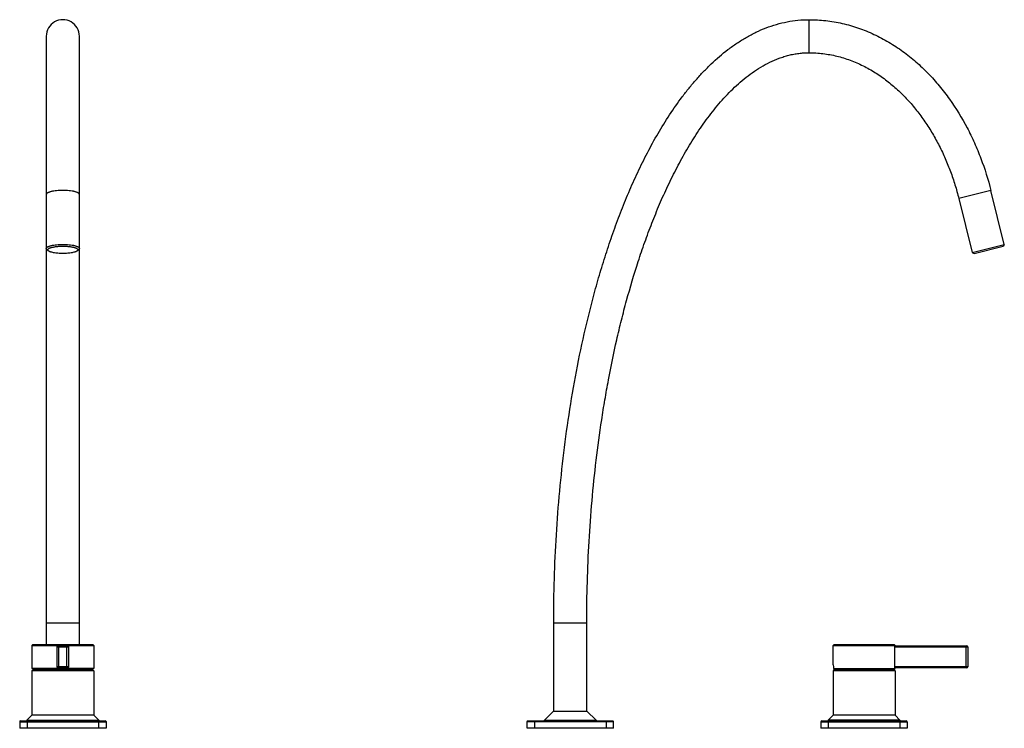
# Model space of a CAD drawing. Header units: millimetres. Extents: x -582 to 8, y -486 to 323.
# Tile 3 of 3: x -528 to 8, y -63 to 323. Entities that reach past the tile are written whole.
import ezdxf

# ---------------------------------------------------------------- set-up
doc = ezdxf.new("R2010")
doc.units = ezdxf.units.MM
doc.header["$LTSCALE"] = 23.1
doc.layers.get('0').update_dxf_attribs({"linetype": 'CONTINUOUS'})

msp = doc.modelspace()

# ---------------------------------------------------------------- linework, layer by layer
at = {"color": 9, "linetype": 'CONTINUOUS'}
for p, q in [((-97.92, 322.6), (-97.92, 304.6)), ((1.11, 229.61), (-16.35, 225.23)), ((-513.21, -5.9), (-495.21, -5.9)), ((-236.92, -5.9), (-218.92, -5.9)), ((-507.46, -18.95), (-500.96, -18.95)), ((-506.46, -30.45), (-506.46, -18.45)), ((-501.96, -30.45), (-501.96, -18.45)), ((-51.39, -18.95), (-11.39, -18.95)), ((-12.39, -30.45), (-12.39, -18.45)), ((-487.36, -32), (-521.06, -32)), ((-500.96, -29.95), (-507.46, -29.95)), ((-51.07, -32), (-84.77, -32)), ((-11.39, -29.95), (-51.39, -29.95)), ((-527.71, -59.7), (-527.67, -59.7)), ((-527.71, -59.9), (-480.71, -59.9)), ((-523.71, -59.4), (-523.71, -63.4)), ((-484.71, -59.4), (-484.71, -63.4)), ((-480.75, -59.7), (-480.71, -59.7)), ((-251.42, -59.7), (-204.42, -59.7)), ((-247.42, -59.4), (-247.42, -63.4)), ((-208.42, -59.4), (-208.42, -63.4)), ((-91.42, -59.9), (-44.42, -59.9)), ((-87.42, -59.4), (-87.42, -63.4)), ((-48.42, -59.4), (-48.42, -63.4))]:
    msp.add_line(p, q, dxfattribs=at)
at = {"color": 7, "linetype": 'CONTINUOUS'}
for p, q in [((-495.21, 311.95), (-495.21, 313.58)), ((-495.21, 302.69), (-495.21, 311.19)), ((-513.21, 309.7), (-513.21, 308.13)), ((-513.21, 308.13), (-513.21, 305.26)), ((-513.21, 306.73), (-513.21, 306)), ((-513.21, 306), (-513.21, 300.78)), ((-495.21, 308.13), (-495.21, 309.7)), ((-495.2, 305.26), (-495.21, 308.13)), ((-513.21, 305.26), (-513.21, 299.57)), ((-495.21, 300.78), (-495.21, 302.69)), ((-495.21, 290.74), (-495.21, 300.78)), ((-513.21, 299.77), (-513.21, 282.52)), ((-495.21, 236.24), (-495.21, 297.61)), ((-513.21, 294.82), (-513.21, 290.74)), ((-513.21, 290.74), (-513.21, 284.54)), ((-495.21, 284.54), (-495.21, 290.74)), ((-513.21, 284.54), (-513.21, 275.62)), ((-513.21, 279.28), (-513.21, 277.51)), ((-513.21, 277.19), (-513.21, -17.75)), ((-495.21, 269.21), (-495.21, 275.46)), ((-513.21, 269.21), (-513.21, 266.98)), ((-495.21, 266.98), (-495.21, 269.21)), ((-495.21, -17.75), (-495.21, 237.96)), ((-16.35, 225.23), (-9.02, 195.84)), ((8.45, 200.2), (1.11, 229.61)), ((-9.02, 195.84), (8.45, 200.2)), ((-8.05, 195.26), (7.87, 199.23)), ((8.45, 200.2), (7.87, 199.23)), ((-512.15, 196.75), (-512.92, 197.48)), ((-496.27, 196.75), (-495.49, 197.48)), ((-9.02, 195.84), (-8.05, 195.26)), ((-236.92, -54), (-236.92, -5.9)), ((-218.92, -54), (-218.92, -5.9)), ((-520.56, -17.75), (-521.06, -18.25)), ((-521.06, -18.25), (-487.36, -18.25)), ((-521.06, -18.25), (-521.06, -30.75)), ((-520.56, -17.75), (-487.86, -17.75)), ((-507.46, -18.95), (-507.46, -29.95)), ((-506.96, -18.45), (-501.46, -18.45)), ((-500.96, -29.95), (-500.96, -18.95)), ((-487.86, -17.75), (-487.36, -18.25)), ((-487.36, -18.25), (-487.36, -30.75)), ((-84.27, -17.75), (-84.77, -18.25)), ((-84.77, -18.25), (-51.07, -18.25)), ((-84.77, -27.75), (-84.77, -18.25)), ((-84.27, -17.75), (-51.57, -17.75)), ((-51.57, -17.75), (-51.07, -18.25)), ((-51.39, -18.95), (-51.39, -29.95)), ((-51.3, -18.45), (-11.89, -18.45)), ((-51.07, -18.45), (-51.07, -18.25)), ((-11.39, -18.95), (-11.39, -29.95)), ((-487.36, -30.75), (-521.06, -30.75)), ((-521.06, -32), (-521.06, -56.2)), ((-487.86, -31.5), (-520.56, -31.5)), ((-519.71, -30.75), (-519.71, -31.5)), ((-501.46, -30.45), (-506.96, -30.45)), ((-488.71, -30.75), (-488.71, -31.5)), ((-487.36, -32), (-487.36, -56.2)), ((-84.77, -32), (-84.77, -56.2)), ((-84.56, -30.75), (-51.07, -30.75)), ((-51.57, -31.5), (-84.27, -31.5)), ((-83.42, -30.75), (-83.42, -31.5)), ((-52.42, -30.75), (-52.42, -31.5)), ((-11.89, -30.45), (-51.3, -30.45)), ((-51.07, -30.75), (-51.07, -30.45)), ((-51.07, -32), (-51.07, -56.2)), ((-521.06, -56.2), (-523.76, -58.9)), ((-523.76, -58.9), (-484.66, -58.9)), ((-523.76, -58.9), (-523.76, -59.4)), ((-487.36, -56.2), (-521.06, -56.2)), ((-487.36, -56.2), (-484.66, -58.9)), ((-484.66, -58.9), (-484.66, -59.4)), ((-242.02, -59), (-237.02, -54)), ((-237.02, -54), (-218.82, -54)), ((-213.82, -59), (-218.82, -54)), ((-84.77, -56.2), (-87.47, -58.9)), ((-48.37, -58.9), (-87.47, -58.9)), ((-87.47, -58.9), (-87.47, -59.4)), ((-51.07, -56.2), (-84.77, -56.2)), ((-51.07, -56.2), (-48.37, -58.9)), ((-48.37, -58.9), (-48.37, -59.4)), ((-527.71, -59.7), (-527.71, -63.4)), ((-480.71, -63.4), (-527.71, -63.4)), ((-527.41, -59.4), (-481.01, -59.4)), ((-480.71, -59.7), (-480.71, -63.4)), ((-251.42, -63.4), (-251.42, -59.7)), ((-204.42, -63.4), (-251.42, -63.4)), ((-251.12, -59.4), (-204.72, -59.4)), ((-242.02, -59), (-213.82, -59)), ((-242.02, -59.4), (-242.02, -59)), ((-213.82, -59), (-213.82, -59.4)), ((-204.42, -63.4), (-204.42, -59.7)), ((-91.42, -59.9), (-91.42, -63.4)), ((-44.42, -63.4), (-91.42, -63.4)), ((-90.92, -59.4), (-44.92, -59.4)), ((-44.42, -59.9), (-44.42, -63.4))]:
    msp.add_line(p, q, dxfattribs=at)
for points in [[(-513.21, 313.58), (-513.21, 313.03), (-513.21, 312.82), (-513.21, 309.8)], [(-495.21, 311.19), (-495.21, 311.59), (-495.21, 311.95)], [(-513.21, 309.8), (-513.21, 309.26), (-513.21, 306.73)], [(-495.21, 298.5), (-495.21, 302.62), (-495.2, 305.26)]]:
    msp.add_lwpolyline(points, dxfattribs=at)
for centre, radius, start, end in [((-504.21, 313.6), 9, 359.8411, 180.171), ((-506.96, -18.95), 0.5, 90, 180), ((-501.46, -18.95), 0.5, 0, 90), ((-11.89, -18.95), 0.5, 0, 90), ((-520.56, -32), 0.5, 90, 180), ((-506.96, -29.95), 0.5, 180, 270), ((-501.46, -29.95), 0.5, 270, 360), ((-487.86, -32), 0.5, 0, 90), ((-101.85, -29.77), 17.2, 2.9089, 6.7709), ((-84.27, -32), 0.5, 90, 180), ((-51.57, -32), 0.5, 0, 90), ((-11.89, -29.95), 0.5, 270, 360), ((-527.21, -59.9), 0.5, 90, 180), ((-527.41, -59.7), 0.3, 90, 180), ((-481.21, -59.9), 0.5, 0, 90), ((-481.01, -59.7), 0.3, 0, 90), ((-251.12, -59.7), 0.3, 90, 180), ((-204.72, -59.7), 0.3, 0, 90), ((-90.92, -59.9), 0.5, 90, 180), ((-44.92, -59.9), 0.5, 0, 90)]:
    msp.add_arc(centre, radius, start, end, dxfattribs=at)
msp.add_ellipse((-67.92, -25.01), major_axis=(0, 36.13), ratio=0.466308, start_param=-4.604607, end_param=-4.553077, dxfattribs=at)
for points, knots in [([(-236.92, -5.9), (-236.92, 2.08), (-236.68, 18.04), (-235.59, 41.96), (-233.77, 65.84), (-231.18, 89.64), (-227.79, 113.34), (-223.55, 136.91), (-219.26, 156.39), (-215.31, 171.86), (-212.09, 183.39), (-208.58, 194.83), (-204.77, 206.18), (-200.63, 217.41), (-196.14, 228.51), (-191.26, 239.44), (-185.96, 250.18), (-180.19, 260.67), (-173.9, 270.86), (-168.18, 279.04), (-163.27, 285.33), (-159.41, 289.91), (-155.38, 294.33), (-149.73, 299.97), (-143.68, 305.2), (-137.2, 309.86), (-132.12, 313.03), (-126.83, 315.84), (-121.33, 318.22), (-115.66, 320.14), (-109.83, 321.54), (-103.91, 322.41), (-99.91, 322.6), (-97.92, 322.6)], [0, 0, 0, 0, 0.062503, 0.125006, 0.187508, 0.250011, 0.312513, 0.375014, 0.437515, 0.468767, 0.500019, 0.531271, 0.562522, 0.593774, 0.625025, 0.656276, 0.687527, 0.718777, 0.750026, 0.781274, 0.7969, 0.812526, 0.828152, 0.843777, 0.875017, 0.890641, 0.906265, 0.921889, 0.937512, 0.953135, 0.968757, 0.984379, 1, 1, 1, 1]), ([(-97.92, 322.6), (-94.87, 322.6), (-90.3, 322.34), (-84.27, 321.49), (-78.29, 320.3), (-72.42, 318.62), (-66.71, 316.48), (-61.12, 314.05), (-54.38, 310.48), (-46.74, 305.44), (-39.59, 299.73), (-32.96, 293.43), (-26.85, 286.61), (-19.42, 276.94), (-13.05, 266.51), (-7.73, 255.54), (-3.1, 244.26), (-0.37, 235.51), (1.11, 229.61)], [0, 0, 0, 0, 0.062491, 0.093749, 0.125007, 0.187501, 0.21876, 0.250018, 0.312517, 0.375018, 0.437521, 0.500027, 0.562535, 0.625044, 0.749995, 0.812508, 0.875022, 1, 1, 1, 1]), ([(-218.92, -5.9), (-218.92, 1.5), (-218.71, 16.28), (-217.76, 38.43), (-216.16, 60.55), (-213.89, 82.61), (-211.42, 100.92), (-209.07, 115.52), (-206.48, 130.07), (-203.48, 144.55), (-200.05, 158.93), (-196.33, 173.23), (-192.12, 187.41), (-187.36, 201.4), (-183.49, 211.8), (-179.31, 222.06), (-174.78, 232.18), (-169.85, 242.12), (-165.39, 250.21), (-161.58, 256.55), (-158.6, 261.22), (-155.47, 265.8), (-151.11, 271.76), (-146.43, 277.49), (-141.39, 282.9), (-137.41, 286.76), (-133.23, 290.4), (-127.36, 294.89), (-121.01, 298.75), (-115.07, 301.31), (-111.57, 302.51), (-108.9, 303.26), (-106.19, 303.86), (-103.45, 304.29), (-100.69, 304.55), (-98.84, 304.6), (-97.92, 304.6)], [0, 0, 0, 0, 0.062503, 0.125007, 0.18751, 0.250013, 0.312516, 0.343768, 0.375021, 0.437522, 0.468774, 0.500026, 0.562526, 0.593777, 0.625029, 0.65628, 0.687532, 0.718782, 0.750032, 0.765659, 0.781285, 0.796911, 0.812536, 0.843782, 0.859407, 0.875033, 0.890658, 0.906282, 0.937502, 0.953124, 0.960936, 0.968749, 0.976562, 0.984375, 0.992187, 1, 1, 1, 1]), ([(-97.92, 304.6), (-95.37, 304.6), (-90.27, 304.29), (-82.73, 302.91), (-75.41, 300.66), (-68.38, 297.6), (-61.71, 293.84), (-55.44, 289.44), (-49.59, 284.49), (-44.18, 279.07), (-39.21, 273.25), (-34.68, 267.08), (-30.58, 260.61), (-26.91, 253.9), (-23.65, 246.97), (-20.8, 239.87), (-18.34, 232.62), (-16.97, 227.7), (-16.35, 225.23)], [0, 0, 0, 0, 0.062482, 0.124965, 0.187452, 0.249941, 0.312434, 0.374931, 0.43743, 0.499933, 0.562437, 0.624943, 0.68745, 0.749959, 0.812468, 0.874978, 0.937489, 1, 1, 1, 1]), ([(-513.21, 198.02), (-513.21, 198.06), (-513.2, 198.13), (-513.17, 198.24), (-513.11, 198.34), (-513, 198.49), (-512.81, 198.67), (-512.51, 198.87), (-512.13, 199.06), (-511.67, 199.24), (-511.15, 199.41), (-510.56, 199.57), (-509.9, 199.71), (-508.93, 199.88), (-507.61, 200.05), (-505.94, 200.17), (-504.79, 200.2), (-504.21, 200.2)], [0, 0, 0, 0, 0.011168, 0.022757, 0.035139, 0.048616, 0.079646, 0.117002, 0.161116, 0.212043, 0.269601, 0.33345, 0.40313, 0.47809, 0.641267, 0.817335, 1, 1, 1, 1]), ([(-512.15, 196.75), (-512.19, 196.78), (-512.25, 196.85), (-512.33, 196.97), (-512.38, 197.08), (-512.41, 197.19), (-512.41, 197.31), (-512.38, 197.43), (-512.32, 197.54), (-512.24, 197.65), (-512.13, 197.76), (-511.94, 197.91), (-511.64, 198.09), (-511.2, 198.29), (-510.67, 198.47), (-510.06, 198.64), (-509.37, 198.79), (-508.61, 198.92), (-507.8, 199.03), (-506.95, 199.12), (-505.74, 199.2), (-504.83, 199.23), (-504.21, 199.23)], [0, 0, 0, 0, 0.016196, 0.030732, 0.04395, 0.056321, 0.068427, 0.080892, 0.094284, 0.109054, 0.125526, 0.143915, 0.186889, 0.238469, 0.298557, 0.36673, 0.442348, 0.524609, 0.612583, 0.705243, 0.801484, 1, 1, 1, 1]), ([(-504.21, 200.2), (-503.62, 200.2), (-502.47, 200.17), (-500.8, 200.05), (-499.49, 199.88), (-498.51, 199.71), (-497.86, 199.57), (-497.27, 199.41), (-496.74, 199.24), (-496.29, 199.06), (-495.91, 198.87), (-495.61, 198.67), (-495.41, 198.49), (-495.31, 198.34), (-495.25, 198.24), (-495.22, 198.13), (-495.21, 198.06), (-495.21, 198.02)], [0, 0, 0, 0, 0.182665, 0.358733, 0.52191, 0.59687, 0.66655, 0.730399, 0.787957, 0.838884, 0.882998, 0.920354, 0.951384, 0.964861, 0.977243, 0.988832, 1, 1, 1, 1]), ([(-504.21, 199.23), (-503.59, 199.23), (-502.67, 199.2), (-501.47, 199.12), (-500.61, 199.03), (-499.8, 198.92), (-499.05, 198.79), (-498.36, 198.64), (-497.75, 198.47), (-497.22, 198.29), (-496.78, 198.09), (-496.48, 197.91), (-496.29, 197.76), (-496.18, 197.65), (-496.1, 197.54), (-496.04, 197.43), (-496.01, 197.31), (-496.01, 197.19), (-496.03, 197.08), (-496.09, 196.97), (-496.16, 196.85), (-496.23, 196.78), (-496.27, 196.75)], [0, 0, 0, 0, 0.198516, 0.294757, 0.387417, 0.475391, 0.557652, 0.63327, 0.701443, 0.761531, 0.813111, 0.856085, 0.874474, 0.890946, 0.905716, 0.919108, 0.931573, 0.943679, 0.95605, 0.969268, 0.983804, 1, 1, 1, 1]), ([(-512.92, 197.48), (-512.97, 197.52), (-513.05, 197.6), (-513.14, 197.74), (-513.2, 197.88), (-513.21, 197.97), (-513.21, 198.02)], [0, 0, 0, 0, 0.289883, 0.547339, 0.780345, 1, 1, 1, 1]), ([(-504.21, 195.26), (-504.66, 195.26), (-505.54, 195.28), (-506.84, 195.36), (-508.07, 195.48), (-509.19, 195.66), (-510.05, 195.84), (-510.65, 196.01), (-511.05, 196.15), (-511.4, 196.28), (-511.7, 196.43), (-511.95, 196.58), (-512.09, 196.69), (-512.15, 196.75)], [0, 0, 0, 0, 0.164399, 0.324607, 0.476568, 0.616498, 0.74104, 0.796663, 0.84747, 0.893258, 0.933912, 0.969433, 1, 1, 1, 1]), ([(-496.27, 196.75), (-496.33, 196.69), (-496.47, 196.58), (-496.72, 196.43), (-497.02, 196.28), (-497.37, 196.15), (-497.76, 196.01), (-498.37, 195.84), (-499.22, 195.66), (-500.35, 195.48), (-501.58, 195.36), (-502.87, 195.28), (-503.76, 195.26), (-504.21, 195.26)], [0, 0, 0, 0, 0.030567, 0.066088, 0.106742, 0.15253, 0.203337, 0.25896, 0.383502, 0.523432, 0.675393, 0.835601, 1, 1, 1, 1]), ([(-495.21, 198.02), (-495.21, 197.97), (-495.22, 197.88), (-495.28, 197.74), (-495.37, 197.6), (-495.45, 197.52), (-495.49, 197.48)], [0, 0, 0, 0, 0.219655, 0.452661, 0.710117, 1, 1, 1, 1]), ([(-51.3, -18.45), (-51.3, -18.45), (-51.31, -18.45), (-51.32, -18.47), (-51.33, -18.49), (-51.35, -18.53), (-51.36, -18.59), (-51.37, -18.67), (-51.38, -18.79), (-51.39, -18.88), (-51.39, -18.95)], [0, 0, 0, 0, 0.036367, 0.063981, 0.09908, 0.192082, 0.314037, 0.461329, 0.628961, 1, 1, 1, 1]), ([(-51.39, -29.95), (-51.39, -30.01), (-51.38, -30.1), (-51.37, -30.22), (-51.36, -30.3), (-51.35, -30.36), (-51.33, -30.4), (-51.32, -30.42), (-51.31, -30.44), (-51.3, -30.45), (-51.3, -30.45)], [0, 0, 0, 0, 0.371039, 0.538671, 0.685963, 0.807918, 0.90092, 0.936019, 0.963633, 1, 1, 1, 1])]:
    msp.add_open_spline(points, degree=3, knots=knots, dxfattribs=at)
at = {"color": 9, "linetype": 'CONTINUOUS'}
for points, knots in [([(-504.21, 229.61), (-504.79, 229.61), (-505.94, 229.58), (-507.61, 229.46), (-508.93, 229.29), (-509.9, 229.12), (-510.56, 228.98), (-511.15, 228.82), (-511.67, 228.65), (-512.13, 228.47), (-512.51, 228.27), (-512.81, 228.07), (-513.03, 227.87), (-513.15, 227.68), (-513.2, 227.53), (-513.21, 227.46), (-513.21, 227.42)], [0, 0, 0, 0, 0.182587, 0.358584, 0.521705, 0.596644, 0.66631, 0.730152, 0.787712, 0.838652, 0.882792, 0.92019, 0.95128, 0.977147, 0.988783, 1, 1, 1, 1]), ([(-495.21, 227.42), (-495.21, 227.46), (-495.22, 227.53), (-495.26, 227.68), (-495.38, 227.87), (-495.61, 228.07), (-495.91, 228.27), (-496.29, 228.47), (-496.74, 228.65), (-497.27, 228.82), (-497.86, 228.98), (-498.51, 229.12), (-499.49, 229.29), (-500.8, 229.46), (-502.47, 229.58), (-503.62, 229.61), (-504.21, 229.61)], [0, 0, 0, 0, 0.011217, 0.022853, 0.04872, 0.07981, 0.117208, 0.161348, 0.212288, 0.269848, 0.33369, 0.403356, 0.478295, 0.641416, 0.817413, 1, 1, 1, 1])]:
    msp.add_open_spline(points, degree=3, knots=knots, dxfattribs=at)

doc.saveas('drawing.dxf')
